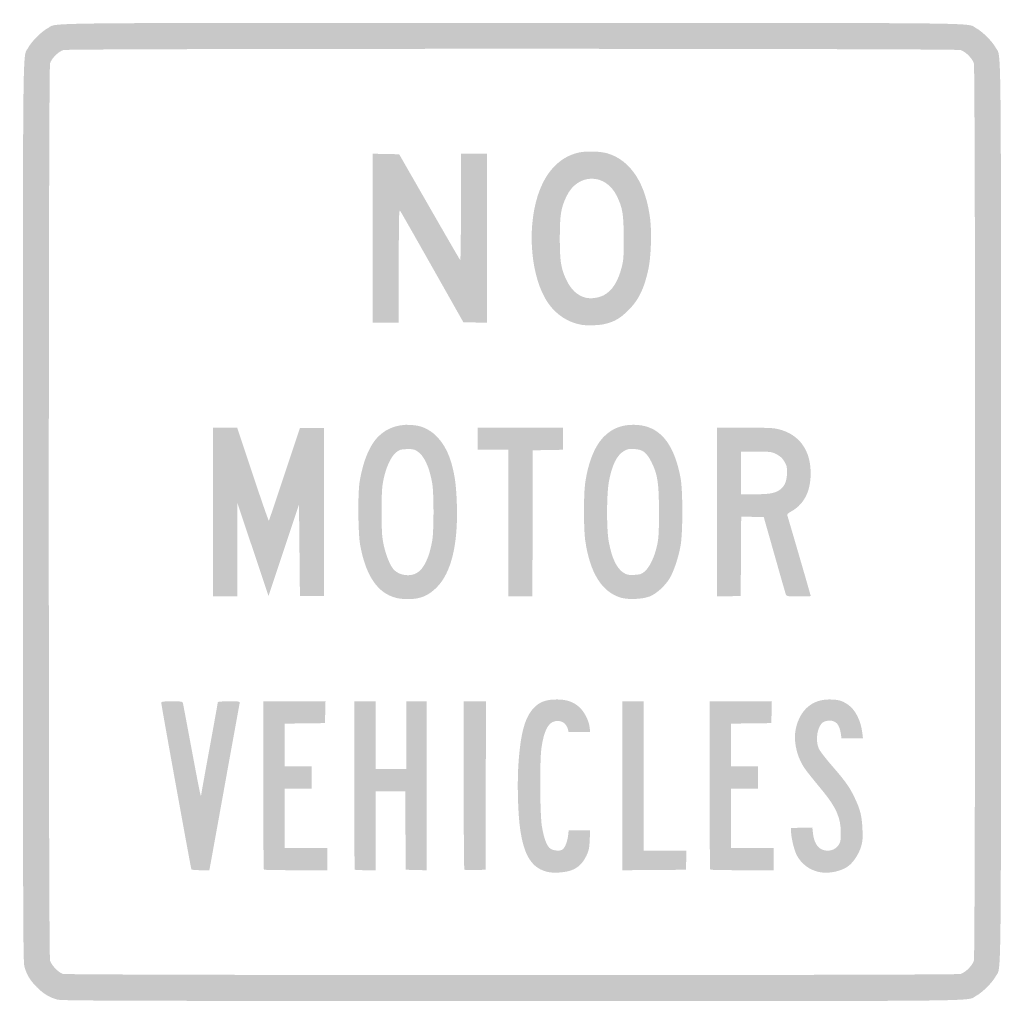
# Model space of a CAD drawing. Header units: inches. Extents: x -12.1 to 12.1, y -12.1 to 12.1.
import ezdxf

# ---------------------------------------------------------------- set-up
doc = ezdxf.new("R2010")
doc.units = ezdxf.units.IN
doc.header["$MEASUREMENT"] = 0

msp = doc.modelspace()

# ---------------------------------------------------------------- hatches: boundary and pattern name
h = msp.add_hatch(color=7)
edge = h.paths.add_edge_path()
edge.add_spline(control_points=[(-11.155, -11.964), (-11.345, -11.913), (-11.497, -11.821), (-11.659, -11.659), (-11.825, -11.493), (-11.913, -11.344), (-11.965, -11.145), (-11.996, -11.026), (-12, -9.819), (-12, 0), (-12, 12.079), (-12.011, 11.128), (-11.869, 11.395), (-11.79, 11.543), (-11.543, 11.79), (-11.395, 11.869), (-11.128, 12.011), (-12.079, 12), (0, 12), (12.079, 12), (11.128, 12.011), (11.395, 11.869), (11.543, 11.79), (11.79, 11.543), (11.869, 11.395), (12.011, 11.128), (12, 12.079), (12, 0), (12, -12.079), (12.011, -11.128), (11.869, -11.395), (11.79, -11.543), (11.543, -11.79), (11.395, -11.869), (11.128, -12.011), (12.081, -12), (-0.01, -11.999), (-9.567, -11.997), (-11.049, -11.993), (-11.155, -11.964)], knot_values=[0, 0, 0, 0, 1, 1, 1, 2, 2, 2, 3, 3, 3, 4, 4, 4, 5, 5, 5, 6, 6, 6, 7, 7, 7, 8, 8, 8, 9, 9, 9, 10, 10, 10, 11, 11, 11, 12, 12, 12, 13, 13, 13, 13], degree=3, periodic=0)
edge = h.paths.add_edge_path(flags=0)
edge.add_spline(control_points=[(11.007, -11.335), (11.13, -11.298), (11.298, -11.13), (11.335, -11.007), (11.375, -10.87), (11.375, 10.87), (11.335, 11.007), (11.298, 11.13), (11.13, 11.298), (11.007, 11.335), (10.87, 11.375), (-10.87, 11.375), (-11.007, 11.335), (-11.13, 11.298), (-11.298, 11.13), (-11.335, 11.007), (-11.375, 10.87), (-11.375, -10.87), (-11.335, -11.007), (-11.3, -11.122), (-11.131, -11.297), (-11.021, -11.333), (-10.9, -11.371), (10.878, -11.373), (11.007, -11.335)], knot_values=[0, 0, 0, 0, 1, 1, 1, 2, 2, 2, 3, 3, 3, 4, 4, 4, 5, 5, 5, 6, 6, 6, 7, 7, 7, 8, 8, 8, 8], degree=3, periodic=0)
h = msp.add_hatch(color=7)
edge = h.paths.add_edge_path()
edge.add_line((-3.416, 6.718), (-3.416, 8.791))
edge.add_line((-3.416, 8.791), (-3.092, 8.784))
edge.add_line((-3.092, 8.784), (-2.768, 8.778))
edge.add_line((-2.768, 8.778), (-2.027, 7.487))
edge.add_spline(control_points=[(-2.027, 7.487), (-1.62, 6.777), (-1.279, 6.189), (-1.269, 6.18), (-1.26, 6.171), (-1.252, 6.754), (-1.252, 7.476)], knot_values=[0, 0, 0, 0, 1, 1, 1, 2, 2, 2, 2], degree=3, periodic=0)
edge.add_line((-1.252, 7.476), (-1.252, 8.789))
edge.add_line((-1.252, 8.789), (-0.934, 8.789))
edge.add_line((-0.934, 8.789), (-0.615, 8.789))
edge.add_line((-0.615, 8.789), (-0.615, 6.717))
edge.add_line((-0.615, 6.717), (-0.615, 4.644))
edge.add_line((-0.615, 4.644), (-0.904, 4.65))
edge.add_line((-0.904, 4.65), (-1.193, 4.657))
edge.add_line((-1.193, 4.657), (-1.948, 5.993))
edge.add_spline(control_points=[(-1.948, 5.993), (-2.363, 6.728), (-2.719, 7.353), (-2.739, 7.382), (-2.773, 7.431), (-2.776, 7.331), (-2.777, 6.04)], knot_values=[0, 0, 0, 0, 1, 1, 1, 2, 2, 2, 2], degree=3, periodic=0)
edge.add_line((-2.777, 6.04), (-2.778, 4.645))
edge.add_line((-2.778, 4.645), (-3.097, 4.645))
edge.add_line((-3.097, 4.645), (-3.416, 4.645))
edge.add_line((-3.416, 4.645), (-3.416, 6.718))
h = msp.add_hatch(color=7)
edge = h.paths.add_edge_path()
edge.add_spline(control_points=[(1.708, 4.593), (1.379, 4.648), (1.082, 4.842), (0.883, 5.132), (0.474, 5.729), (0.361, 6.893), (0.628, 7.746), (0.811, 8.329), (1.155, 8.701), (1.617, 8.815), (1.813, 8.863), (2.167, 8.854), (2.358, 8.795), (2.923, 8.62), (3.291, 8.042), (3.394, 7.167), (3.432, 6.842), (3.41, 6.255), (3.35, 5.971), (3.246, 5.484), (3.112, 5.206), (2.858, 4.952), (2.659, 4.752), (2.515, 4.669), (2.273, 4.611), (2.14, 4.58), (1.842, 4.57), (1.708, 4.593)], knot_values=[0, 0, 0, 0, 1, 1, 1, 2, 2, 2, 3, 3, 3, 4, 4, 4, 5, 5, 5, 6, 6, 6, 7, 7, 7, 8, 8, 8, 9, 9, 9, 9], degree=3, periodic=0)
edge = h.paths.add_edge_path(flags=0)
edge.add_spline(control_points=[(2.259, 5.322), (2.461, 5.432), (2.604, 5.658), (2.693, 6.006), (2.738, 6.184), (2.744, 6.259), (2.742, 6.729), (2.741, 7.309), (2.715, 7.465), (2.572, 7.757), (2.297, 8.319), (1.619, 8.319), (1.344, 7.757), (1.203, 7.468), (1.176, 7.308), (1.174, 6.74), (1.173, 6.172), (1.198, 5.995), (1.323, 5.72), (1.436, 5.468), (1.601, 5.31), (1.806, 5.258), (1.932, 5.226), (2.136, 5.254), (2.259, 5.322)], knot_values=[0, 0, 0, 0, 1, 1, 1, 2, 2, 2, 3, 3, 3, 4, 4, 4, 5, 5, 5, 6, 6, 6, 7, 7, 7, 8, 8, 8, 8], degree=3, periodic=0)
h = msp.add_hatch(color=7)
edge = h.paths.add_edge_path()
edge.add_spline(control_points=[(-2.835, -2.109), (-3.293, -1.998), (-3.588, -1.567), (-3.725, -0.808), (-3.777, -0.522), (-3.785, 0.452), (-3.738, 0.74), (-3.658, 1.227), (-3.508, 1.603), (-3.304, 1.826), (-3.068, 2.084), (-2.709, 2.191), (-2.325, 2.118), (-1.936, 2.044), (-1.625, 1.7), (-1.481, 1.182), (-1.398, 0.887), (-1.364, 0.615), (-1.351, 0.159), (-1.323, -0.811), (-1.494, -1.499), (-1.849, -1.852), (-2.003, -2.005), (-2.144, -2.084), (-2.327, -2.119), (-2.479, -2.147), (-2.694, -2.143), (-2.835, -2.109)], knot_values=[0, 0, 0, 0, 1, 1, 1, 2, 2, 2, 3, 3, 3, 4, 4, 4, 5, 5, 5, 6, 6, 6, 7, 7, 7, 8, 8, 8, 9, 9, 9, 9], degree=3, periodic=0)
edge = h.paths.add_edge_path(flags=0)
edge.add_spline(control_points=[(-2.336, -1.497), (-2.161, -1.397), (-2.024, -1.109), (-1.955, -0.694), (-1.915, -0.451), (-1.915, 0.451), (-1.955, 0.694), (-2.024, 1.108), (-2.16, 1.395), (-2.336, 1.498), (-2.411, 1.542), (-2.451, 1.549), (-2.588, 1.543), (-2.731, 1.537), (-2.763, 1.527), (-2.839, 1.466), (-2.964, 1.366), (-3.085, 1.112), (-3.147, 0.82), (-3.192, 0.608), (-3.197, 0.514), (-3.197, 0), (-3.197, -0.516), (-3.191, -0.607), (-3.145, -0.82), (-3.091, -1.074), (-2.976, -1.345), (-2.888, -1.427), (-2.746, -1.561), (-2.502, -1.591), (-2.336, -1.497)], knot_values=[0, 0, 0, 0, 1, 1, 1, 2, 2, 2, 3, 3, 3, 4, 4, 4, 5, 5, 5, 6, 6, 6, 7, 7, 7, 8, 8, 8, 9, 9, 9, 10, 10, 10, 10], degree=3, periodic=0)
h = msp.add_hatch(color=7)
edge = h.paths.add_edge_path()
edge.add_line((-7.332, 0), (-7.332, 2.072))
edge.add_line((-7.332, 2.072), (-7.038, 2.072))
edge.add_line((-7.038, 2.072), (-6.744, 2.072))
edge.add_line((-6.744, 2.072), (-6.361, 0.923))
edge.add_spline(control_points=[(-6.361, 0.923), (-6.151, 0.292), (-5.973, -0.22), (-5.966, -0.214), (-5.96, -0.208), (-5.785, 0.307), (-5.579, 0.929)], knot_values=[0, 0, 0, 0, 1, 1, 1, 2, 2, 2, 2], degree=3, periodic=0)
edge.add_line((-5.579, 0.929), (-5.203, 2.061))
edge.add_line((-5.203, 2.061), (-4.907, 2.061))
edge.add_line((-4.907, 2.061), (-4.611, 2.061))
edge.add_line((-4.611, 2.061), (-4.611, 0))
edge.add_line((-4.611, 0), (-4.611, -2.061))
edge.add_line((-4.611, -2.061), (-4.907, -2.061))
edge.add_line((-4.907, -2.061), (-5.203, -2.061))
edge.add_line((-5.203, -2.061), (-5.214, -0.939))
edge.add_line((-5.214, -0.939), (-5.226, 0.183))
edge.add_line((-5.226, 0.183), (-5.6, -0.939))
edge.add_line((-5.6, -0.939), (-5.973, -2.061))
edge.add_line((-5.973, -2.061), (-6.355, -0.922))
edge.add_line((-6.355, -0.922), (-6.736, 0.216))
edge.add_line((-6.736, 0.216), (-6.738, -0.928))
edge.add_line((-6.738, -0.928), (-6.74, -2.072))
edge.add_line((-6.74, -2.072), (-7.036, -2.072))
edge.add_line((-7.036, -2.072), (-7.332, -2.072))
edge.add_line((-7.332, -2.072), (-7.332, 0))
for points in [[(-0.091, -0.273), (-0.091, 1.526), (-0.467, 1.526), (-0.843, 1.526), (-0.843, 1.799), (-0.843, 2.072), (0.205, 2.072), (1.252, 2.072), (1.252, 1.799), (1.252, 1.527), (0.882, 1.52), (0.512, 1.514), (0.507, -0.279), (0.501, -2.072), (0.205, -2.072), (-0.091, -2.072), (-0.091, -0.273)], [(2.71, -6.718), (2.71, -4.645), (2.972, -4.645), (3.233, -4.645), (3.233, -6.478), (3.233, -8.311), (3.758, -8.311), (4.282, -8.311), (4.276, -8.545), (4.269, -8.778), (3.49, -8.784), (2.71, -8.79), (2.71, -6.718)]]:
    msp.add_hatch(color=7).paths.add_polyline_path(points)
h = msp.add_hatch(color=7)
edge = h.paths.add_edge_path()
edge.add_spline(control_points=[(2.687, -2.106), (2.209, -1.973), (1.91, -1.496), (1.796, -0.683), (1.758, -0.409), (1.757, 0.422), (1.795, 0.694), (1.866, 1.207), (2.028, 1.615), (2.249, 1.841), (2.45, 2.046), (2.681, 2.14), (2.983, 2.14), (3.599, 2.14), (3.97, 1.722), (4.137, 0.839), (4.195, 0.527), (4.195, -0.507), (4.137, -0.831), (4.085, -1.119), (3.969, -1.463), (3.869, -1.629), (3.758, -1.814), (3.539, -2.011), (3.377, -2.073), (3.204, -2.139), (2.866, -2.155), (2.687, -2.106)], knot_values=[0, 0, 0, 0, 1, 1, 1, 2, 2, 2, 3, 3, 3, 4, 4, 4, 5, 5, 5, 6, 6, 6, 7, 7, 7, 8, 8, 8, 9, 9, 9, 9], degree=3, periodic=0)
edge = h.paths.add_edge_path(flags=0)
edge.add_spline(control_points=[(3.249, -1.466), (3.372, -1.367), (3.497, -1.11), (3.558, -0.831), (3.601, -0.63), (3.607, -0.532), (3.607, 0), (3.608, 0.706), (3.574, 0.931), (3.422, 1.228), (3.301, 1.464), (3.211, 1.533), (3.005, 1.545), (2.868, 1.552), (2.835, 1.546), (2.748, 1.495), (2.571, 1.392), (2.451, 1.146), (2.378, 0.74), (2.321, 0.424), (2.319, -0.419), (2.375, -0.724), (2.452, -1.141), (2.569, -1.385), (2.744, -1.494), (2.823, -1.543), (2.857, -1.55), (2.998, -1.543), (3.141, -1.537), (3.173, -1.527), (3.249, -1.466)], knot_values=[0, 0, 0, 0, 1, 1, 1, 2, 2, 2, 3, 3, 3, 4, 4, 4, 5, 5, 5, 6, 6, 6, 7, 7, 7, 8, 8, 8, 9, 9, 9, 10, 10, 10, 10], degree=3, periodic=0)
h = msp.add_hatch(color=7)
edge = h.paths.add_edge_path()
edge.add_line((5.032, -0.001), (5.032, 2.072))
edge.add_line((5.032, 2.072), (5.676, 2.072))
edge.add_spline(control_points=[(5.676, 2.072), (6.029, 2.072), (6.375, 2.063), (6.444, 2.051), (6.977, 1.963), (7.298, 1.596), (7.327, 1.042), (7.352, 0.557), (7.192, 0.205), (6.861, 0.019), (6.751, -0.044), (6.745, -0.052), (6.764, -0.109), (6.793, -0.195), (7.332, -2.049), (7.332, -2.062), (7.332, -2.067), (7.199, -2.072), (7.035, -2.072), (6.774, -2.072), (6.737, -2.067), (6.723, -2.032), (6.715, -2.01), (6.589, -1.572), (6.444, -1.059)], knot_values=[0, 0, 0, 0, 1, 1, 1, 2, 2, 2, 3, 3, 3, 4, 4, 4, 5, 5, 5, 6, 6, 6, 7, 7, 7, 8, 8, 8, 8], degree=3, periodic=0)
edge.add_line((6.444, -1.059), (6.179, -0.125))
edge.add_line((6.179, -0.125), (5.902, -0.119))
edge.add_line((5.902, -0.119), (5.625, -0.112))
edge.add_line((5.625, -0.112), (5.619, -1.087))
edge.add_line((5.619, -1.087), (5.613, -2.061))
edge.add_line((5.613, -2.061), (5.323, -2.067))
edge.add_line((5.323, -2.067), (5.032, -2.073))
edge.add_line((5.032, -2.073), (5.032, -0.001))
edge = h.paths.add_edge_path(flags=0)
edge.add_spline(control_points=[(6.34, 0.455), (6.618, 0.501), (6.748, 0.661), (6.75, 0.959), (6.751, 1.112), (6.743, 1.144), (6.682, 1.242), (6.633, 1.323), (6.581, 1.37), (6.492, 1.416), (6.373, 1.479), (6.362, 1.48), (5.997, 1.48)], knot_values=[0, 0, 0, 0, 1, 1, 1, 2, 2, 2, 3, 3, 3, 4, 4, 4, 4], degree=3, periodic=0)
edge.add_line((5.997, 1.48), (5.624, 1.48))
edge.add_line((5.624, 1.48), (5.624, 0.956))
edge.add_line((5.624, 0.956), (5.624, 0.433))
edge.add_line((5.624, 0.433), (5.915, 0.433))
edge.add_spline(control_points=[(5.915, 0.433), (6.074, 0.433), (6.266, 0.443), (6.34, 0.455)], knot_values=[0, 0, 0, 0, 1, 1, 1, 1], degree=3, periodic=0)
h = msp.add_hatch(color=7)
edge = h.paths.add_edge_path()
edge.add_spline(control_points=[(-7.866, -8.769), (-7.879, -8.748), (-8.607, -4.726), (-8.607, -4.675), (-8.607, -4.652), (-8.546, -4.645), (-8.346, -4.645), (-8.093, -4.645), (-8.084, -4.647), (-8.073, -4.696), (-8.066, -4.725), (-7.968, -5.244), (-7.855, -5.851), (-7.673, -6.823), (-7.628, -7.042), (-7.628, -6.952), (-7.628, -6.94), (-7.536, -6.425), (-7.423, -5.809), (-7.31, -5.193), (-7.218, -4.679), (-7.218, -4.667), (-7.218, -4.654), (-7.103, -4.645), (-6.945, -4.645), (-6.672, -4.645), (-6.671, -4.645), (-6.683, -4.696), (-6.689, -4.725), (-6.854, -5.629), (-7.048, -6.706), (-7.242, -7.783), (-7.407, -8.692), (-7.414, -8.727)], knot_values=[0, 0, 0, 0, 1, 1, 1, 2, 2, 2, 3, 3, 3, 4, 4, 4, 5, 5, 5, 6, 6, 6, 7, 7, 7, 8, 8, 8, 9, 9, 9, 10, 10, 10, 11, 11, 11, 11], degree=3, periodic=0)
edge.add_line((-7.414, -8.727), (-7.427, -8.789))
edge.add_line((-7.427, -8.789), (-7.64, -8.789))
edge.add_spline(control_points=[(-7.64, -8.789), (-7.757, -8.789), (-7.859, -8.78), (-7.866, -8.769)], knot_values=[0, 0, 0, 0, 1, 1, 1, 1], degree=3, periodic=0)
h = msp.add_hatch(color=7)
edge = h.paths.add_edge_path()
edge.add_spline(control_points=[(-6.087, -8.774), (-6.096, -8.766), (-6.102, -7.833), (-6.102, -6.702)], knot_values=[0, 0, 0, 0, 1, 1, 1, 1], degree=3, periodic=0)
edge.add_line((-6.102, -6.702), (-6.102, -4.645))
edge.add_line((-6.102, -4.645), (-5.339, -4.645))
edge.add_line((-5.339, -4.645), (-4.575, -4.645))
edge.add_line((-4.575, -4.645), (-4.582, -4.913))
edge.add_line((-4.582, -4.913), (-4.588, -5.18))
edge.add_line((-4.588, -5.18), (-5.083, -5.186))
edge.add_line((-5.083, -5.186), (-5.579, -5.193))
edge.add_line((-5.579, -5.193), (-5.579, -5.716))
edge.add_line((-5.579, -5.716), (-5.579, -6.239))
edge.add_line((-5.579, -6.239), (-5.249, -6.239))
edge.add_line((-5.249, -6.239), (-4.918, -6.239))
edge.add_line((-4.918, -6.239), (-4.918, -6.512))
edge.add_line((-4.918, -6.512), (-4.918, -6.786))
edge.add_line((-4.918, -6.786), (-5.249, -6.786))
edge.add_line((-5.249, -6.786), (-5.579, -6.786))
edge.add_line((-5.579, -6.786), (-5.579, -7.514))
edge.add_line((-5.579, -7.514), (-5.579, -8.243))
edge.add_line((-5.579, -8.243), (-5.055, -8.243))
edge.add_line((-5.055, -8.243), (-4.531, -8.243))
edge.add_line((-4.531, -8.243), (-4.531, -8.516))
edge.add_line((-4.531, -8.516), (-4.531, -8.789))
edge.add_line((-4.531, -8.789), (-5.302, -8.789))
edge.add_spline(control_points=[(-5.302, -8.789), (-5.725, -8.789), (-6.079, -8.783), (-6.087, -8.774)], knot_values=[0, 0, 0, 0, 1, 1, 1, 1], degree=3, periodic=0)
h = msp.add_hatch(color=7)
edge = h.paths.add_edge_path()
edge.add_spline(control_points=[(-3.856, -8.774), (-3.864, -8.766), (-3.871, -7.833), (-3.871, -6.702)], knot_values=[0, 0, 0, 0, 1, 1, 1, 1], degree=3, periodic=0)
edge.add_line((-3.871, -6.702), (-3.871, -4.645))
edge.add_line((-3.871, -4.645), (-3.609, -4.645))
edge.add_line((-3.609, -4.645), (-3.347, -4.645))
edge.add_line((-3.347, -4.645), (-3.347, -5.476))
edge.add_line((-3.347, -5.476), (-3.347, -6.307))
edge.add_line((-3.347, -6.307), (-2.972, -6.307))
edge.add_line((-2.972, -6.307), (-2.596, -6.307))
edge.add_line((-2.596, -6.307), (-2.596, -5.476))
edge.add_line((-2.596, -5.476), (-2.596, -4.645))
edge.add_line((-2.596, -4.645), (-2.345, -4.645))
edge.add_line((-2.345, -4.645), (-2.095, -4.645))
edge.add_line((-2.095, -4.645), (-2.095, -6.718))
edge.add_line((-2.095, -6.718), (-2.095, -8.791))
edge.add_line((-2.095, -8.791), (-2.351, -8.784))
edge.add_line((-2.351, -8.784), (-2.607, -8.778))
edge.add_line((-2.607, -8.778), (-2.613, -7.816))
edge.add_line((-2.613, -7.816), (-2.619, -6.854))
edge.add_line((-2.619, -6.854), (-2.983, -6.854))
edge.add_line((-2.983, -6.854), (-3.347, -6.854))
edge.add_line((-3.347, -6.854), (-3.347, -7.822))
edge.add_line((-3.347, -7.822), (-3.347, -8.789))
edge.add_line((-3.347, -8.789), (-3.594, -8.789))
edge.add_spline(control_points=[(-3.594, -8.789), (-3.73, -8.789), (-3.847, -8.783), (-3.856, -8.774)], knot_values=[0, 0, 0, 0, 1, 1, 1, 1], degree=3, periodic=0)
h = msp.add_hatch(color=7)
edge = h.paths.add_edge_path()
edge.add_spline(control_points=[(-1.168, -8.775), (-1.177, -8.766), (-1.184, -7.833), (-1.184, -6.702)], knot_values=[0, 0, 0, 0, 1, 1, 1, 1], degree=3, periodic=0)
edge.add_line((-1.184, -6.702), (-1.184, -4.645))
edge.add_line((-1.184, -4.645), (-0.911, -4.645))
edge.add_line((-0.911, -4.645), (-0.637, -4.645))
edge.add_line((-0.637, -4.645), (-0.643, -6.712))
edge.add_line((-0.643, -6.712), (-0.649, -8.778))
edge.add_line((-0.649, -8.778), (-0.901, -8.784))
edge.add_spline(control_points=[(-0.901, -8.784), (-1.039, -8.788), (-1.159, -8.784), (-1.168, -8.775)], knot_values=[0, 0, 0, 0, 1, 1, 1, 1], degree=3, periodic=0)
h = msp.add_hatch(color=7)
edge = h.paths.add_edge_path()
edge.add_spline(control_points=[(0.891, -8.835), (0.488, -8.749), (0.285, -8.428), (0.195, -7.731), (0.146, -7.349), (0.129, -6.667), (0.157, -6.216), (0.21, -5.389), (0.328, -4.986), (0.586, -4.759), (0.716, -4.645), (0.863, -4.6), (1.108, -4.6), (1.34, -4.6), (1.501, -4.654), (1.648, -4.784), (1.772, -4.894), (1.885, -5.11), (1.905, -5.277)], knot_values=[0, 0, 0, 0, 1, 1, 1, 2, 2, 2, 3, 3, 3, 4, 4, 4, 5, 5, 5, 6, 6, 6, 6], degree=3, periodic=0)
edge.add_line((1.905, -5.277), (1.919, -5.397))
edge.add_line((1.919, -5.397), (1.654, -5.397))
edge.add_line((1.654, -5.397), (1.39, -5.397))
edge.add_line((1.39, -5.397), (1.374, -5.334))
edge.add_spline(control_points=[(1.374, -5.334), (1.337, -5.183), (1.213, -5.104), (1.058, -5.133), (0.887, -5.165), (0.783, -5.372), (0.723, -5.795), (0.679, -6.112), (0.686, -7.416), (0.734, -7.709), (0.779, -7.982), (0.845, -8.17), (0.921, -8.242), (0.987, -8.304), (1.153, -8.329), (1.228, -8.289), (1.294, -8.254), (1.357, -8.106), (1.377, -7.941)], knot_values=[0, 0, 0, 0, 1, 1, 1, 2, 2, 2, 3, 3, 3, 4, 4, 4, 5, 5, 5, 6, 6, 6, 6], degree=3, periodic=0)
edge.add_line((1.377, -7.941), (1.392, -7.81))
edge.add_line((1.392, -7.81), (1.655, -7.81))
edge.add_line((1.655, -7.81), (1.919, -7.81))
edge.add_line((1.919, -7.81), (1.908, -8.046))
edge.add_spline(control_points=[(1.908, -8.046), (1.899, -8.247), (1.888, -8.302), (1.829, -8.429), (1.742, -8.613), (1.625, -8.729), (1.462, -8.79), (1.318, -8.844), (1.038, -8.866), (0.891, -8.835)], knot_values=[0, 0, 0, 0, 1, 1, 1, 2, 2, 2, 3, 3, 3, 3], degree=3, periodic=0)
h = msp.add_hatch(color=7)
edge = h.paths.add_edge_path()
edge.add_spline(control_points=[(4.865, -8.774), (4.857, -8.766), (4.85, -7.833), (4.85, -6.702)], knot_values=[0, 0, 0, 0, 1, 1, 1, 1], degree=3, periodic=0)
edge.add_line((4.85, -6.702), (4.85, -4.645))
edge.add_line((4.85, -4.645), (5.614, -4.645))
edge.add_line((5.614, -4.645), (6.377, -4.645))
edge.add_line((6.377, -4.645), (6.371, -4.913))
edge.add_line((6.371, -4.913), (6.364, -5.18))
edge.add_line((6.364, -5.18), (5.869, -5.186))
edge.add_line((5.869, -5.186), (5.374, -5.193))
edge.add_line((5.374, -5.193), (5.374, -5.716))
edge.add_line((5.374, -5.716), (5.374, -6.239))
edge.add_line((5.374, -6.239), (5.704, -6.239))
edge.add_line((5.704, -6.239), (6.034, -6.239))
edge.add_line((6.034, -6.239), (6.034, -6.512))
edge.add_line((6.034, -6.512), (6.034, -6.786))
edge.add_line((6.034, -6.786), (5.704, -6.786))
edge.add_line((5.704, -6.786), (5.374, -6.786))
edge.add_line((5.374, -6.786), (5.374, -7.514))
edge.add_line((5.374, -7.514), (5.374, -8.243))
edge.add_line((5.374, -8.243), (5.898, -8.243))
edge.add_line((5.898, -8.243), (6.421, -8.243))
edge.add_line((6.421, -8.243), (6.421, -8.516))
edge.add_line((6.421, -8.516), (6.421, -8.789))
edge.add_line((6.421, -8.789), (5.651, -8.789))
edge.add_spline(control_points=[(5.651, -8.789), (5.227, -8.789), (4.874, -8.783), (4.865, -8.774)], knot_values=[0, 0, 0, 0, 1, 1, 1, 1], degree=3, periodic=0)
h = msp.add_hatch(color=7)
edge = h.paths.add_edge_path()
edge.add_spline(control_points=[(7.538, -8.834), (7.298, -8.784), (7.098, -8.632), (6.987, -8.418), (6.929, -8.304), (6.861, -8.037), (6.851, -7.879)], knot_values=[0, 0, 0, 0, 1, 1, 1, 2, 2, 2, 2], degree=3, periodic=0)
edge.add_line((6.851, -7.879), (6.843, -7.753))
edge.add_line((6.843, -7.753), (7.107, -7.747))
edge.add_line((7.107, -7.747), (7.371, -7.741))
edge.add_line((7.371, -7.741), (7.386, -7.884))
edge.add_spline(control_points=[(7.386, -7.884), (7.405, -8.067), (7.479, -8.213), (7.582, -8.269), (7.745, -8.356), (7.947, -8.301), (8.031, -8.147), (8.063, -8.089), (8.072, -8.024), (8.07, -7.856), (8.067, -7.508), (7.953, -7.245), (7.641, -6.865), (7.259, -6.4), (7.202, -6.326), (7.133, -6.211), (6.972, -5.944), (6.904, -5.574), (6.968, -5.303), (7.073, -4.854), (7.368, -4.599), (7.783, -4.6), (7.999, -4.6), (8.094, -4.625), (8.236, -4.72), (8.425, -4.846), (8.562, -5.115), (8.599, -5.434)], knot_values=[0, 0, 0, 0, 1, 1, 1, 2, 2, 2, 3, 3, 3, 4, 4, 4, 5, 5, 5, 6, 6, 6, 7, 7, 7, 8, 8, 8, 9, 9, 9, 9], degree=3, periodic=0)
edge.add_line((8.599, -5.434), (8.613, -5.556))
edge.add_line((8.613, -5.556), (8.35, -5.556))
edge.add_line((8.35, -5.556), (8.086, -5.556))
edge.add_line((8.086, -5.556), (8.071, -5.448))
edge.add_spline(control_points=[(8.071, -5.448), (8.037, -5.213), (7.954, -5.117), (7.786, -5.119), (7.734, -5.12), (7.667, -5.137), (7.635, -5.158), (7.493, -5.252), (7.436, -5.601), (7.53, -5.806), (7.556, -5.863), (7.697, -6.047), (7.844, -6.216), (8.186, -6.61), (8.289, -6.755), (8.412, -7.017), (8.548, -7.304), (8.585, -7.454), (8.6, -7.771), (8.611, -7.987), (8.606, -8.069), (8.574, -8.187), (8.526, -8.363), (8.398, -8.57), (8.275, -8.672), (8.101, -8.814), (7.781, -8.885), (7.538, -8.834)], knot_values=[0, 0, 0, 0, 1, 1, 1, 2, 2, 2, 3, 3, 3, 4, 4, 4, 5, 5, 5, 6, 6, 6, 7, 7, 7, 8, 8, 8, 9, 9, 9, 9], degree=3, periodic=0)

doc.saveas('drawing.dxf')
